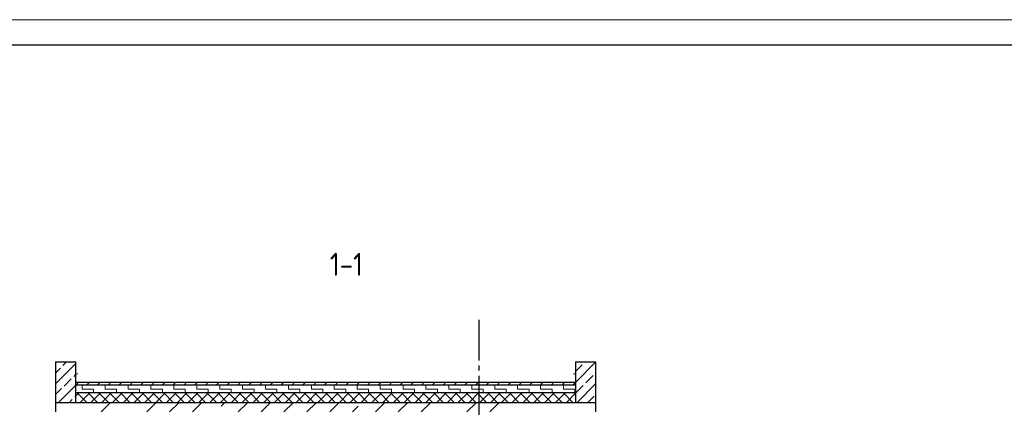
# Model space of a CAD drawing. Header units: millimetres. Extents: x 259029 to 2494469, y -731578 to -57567.
# Tile 87 of 252: x 348615 to 367947, y -578661 to -571056. Entities that reach past the tile are written whole.
import ezdxf

# ---------------------------------------------------------------- set-up
doc = ezdxf.new("R2010")
doc.units = ezdxf.units.MM
doc.linetypes.add('______5', pattern=[1100, 800, -100, 100, -100])
doc.linetypes.add('Б-1.1 оси$0$Б-1.1 Оси$0$GOST2.303 5', pattern=[24, 20, -1.5, 1, -1.5])
for name, color, linetype, lineweight in [('Standard', 7, 'Continuous', 25), ('Общий01', 7, 'Continuous', 13), ('ОСИ', 151, 'Б-1.1 оси$0$Б-1.1 Оси$0$GOST2.303 5', 9), ('Стена', 7, 'Continuous', 50), ('Стена_ бетон несущ.', 253, 'Continuous', 70), ('Текст', 41, 'Continuous', 30), ('ТОНКИЕ', 7, 'Continuous', 9)]:
    doc.layers.add(name, color=color, linetype=linetype, lineweight=lineweight)
doc.layers.add('ТОЛСТЫЕ_ОСНОВНЫЕ', color=6, linetype='Continuous')
doc.styles.add('ГОСТ', font='GOST_Common.ttf')

# ---------------------------------------------------------------- blocks, each defined once
blk = doc.blocks.new('*U28')
at = {"layer": 'ТОЛСТЫЕ_ОСНОВНЫЕ', "color": 6}
blk.add_lwpolyline([(20, 5), (886, 5), (886, 415), (20, 415)], close=True, dxfattribs=at)
at = {"layer": 'ТОНКИЕ'}
blk.add_lwpolyline([(0, 0), (891, 0), (891, 420), (0, 420)], close=True, dxfattribs=at)
blk = doc.blocks.new('угловая')
at = {"layer": 'Стена_ бетон несущ.', "linetype": 'Continuous', "lineweight": 25}
h = blk.add_hatch(dxfattribs=at)
h.set_pattern_fill('ANSI35', scale=100, style=0)
h.set_pattern_definition([(45, (-344411.9, 534350.65), (-449.0128, 449.0128), []), (45, (-343962.9, 534350.65), (-449.0128, 449.0128), [793.75, -158.75, 0, -158.75])])
h.paths.add_polyline_path([(8403, 116763), (8403, 121183), (15603, 121183), (15603, 121363), (7403, 121363), (7403, 121183), (8223, 121183), (8223, 116763)])
at = {"layer": 'Standard', "color": 7, "linetype": 'Continuous', "lineweight": 13}
for p, q in [((7237, 121627), (7237, 121713)), ((7237, 121627), (7462, 121627)), ((7462, 121563), (7462, 121627)), ((7687, 121627), (7687, 121713)), ((7687, 121627), (7912, 121627)), ((7912, 121563), (7912, 121627)), ((8137, 121627), (8137, 121713)), ((8137, 121627), (8362, 121627)), ((8362, 121563), (8362, 121627)), ((8587, 121627), (8587, 121713)), ((8587, 121627), (8812, 121627)), ((8812, 121563), (8812, 121627)), ((9037, 121627), (9037, 121713)), ((9037, 121627), (9262, 121627)), ((9262, 121563), (9262, 121627)), ((9487, 121627), (9487, 121713)), ((9487, 121627), (9712, 121627)), ((9712, 121563), (9712, 121627)), ((9937, 121627), (9937, 121713)), ((9937, 121627), (10162, 121627)), ((10162, 121563), (10162, 121627)), ((10387, 121627), (10387, 121713)), ((10387, 121627), (10612, 121627)), ((10612, 121563), (10612, 121627)), ((10837, 121627), (10837, 121713)), ((10837, 121627), (11062, 121627)), ((11062, 121563), (11062, 121627)), ((11287, 121627), (11287, 121713)), ((11287, 121627), (11512, 121627)), ((11512, 121563), (11512, 121627)), ((11737, 121627), (11737, 121713)), ((11737, 121627), (11962, 121627)), ((11962, 121563), (11962, 121627)), ((12187, 121627), (12187, 121713)), ((12187, 121627), (12412, 121627)), ((12412, 121563), (12412, 121627)), ((12637, 121627), (12637, 121713)), ((12637, 121627), (12862, 121627)), ((12862, 121563), (12862, 121627)), ((13087, 121627), (13087, 121713)), ((13087, 121627), (13312, 121627)), ((13312, 121563), (13312, 121627)), ((13537, 121627), (13537, 121713)), ((13537, 121627), (13762, 121627)), ((13762, 121563), (13762, 121627)), ((13987, 121627), (13987, 121713)), ((13987, 121627), (14212, 121627)), ((14212, 121563), (14212, 121627)), ((14437, 121627), (14437, 121713)), ((14437, 121627), (14662, 121627)), ((14662, 121563), (14662, 121627)), ((14887, 121627), (14887, 121713)), ((14887, 121627), (15112, 121627)), ((15112, 121563), (15112, 121627)), ((15337, 121627), (15337, 121713)), ((15337, 121627), (15562, 121627)), ((15562, 121563), (15562, 121627)), ((15787, 121627), (15787, 121713)), ((15787, 121627), (16012, 121627)), ((16012, 121563), (16012, 121627)), ((16237, 121627), (16237, 121713)), ((16237, 121627), (16462, 121627)), ((16462, 121563), (16462, 121627)), ((16687, 121627), (16687, 121713)), ((16687, 121627), (16912, 121627)), ((16912, 121563), (16912, 121627))]:
    blk.add_line(p, q, dxfattribs=at)
at = {"layer": 'Общий01', "color": 7, "linetype": 'Continuous', "lineweight": 25}
for p, q in [((7113, 121763), (16923, 121763)), ((7113, 121713), (16923, 121713)), ((7113, 121563), (16923, 121563))]:
    blk.add_line(p, q, dxfattribs=at)
at = {"layer": 'ОСИ', "color": 16, "linetype": '______5', "lineweight": 25}
blk.add_line((15023, 122992), (15023, 109422), dxfattribs=at)
at = {"layer": 'Стена', "color": 7, "linetype": 'Continuous', "lineweight": 13}
for p, q in [((7150, 121928), (7113, 121928)), ((16886, 121928), (16923, 121928))]:
    blk.add_line(p, q, dxfattribs=at)
at = {"layer": 'Стена', "color": 7, "linetype": 'Continuous', "lineweight": 25}
for p, q in [((6713, 121363), (6713, 121183)), ((17323, 121363), (6713, 121363)), ((17323, 121183), (17323, 121363))]:
    blk.add_line(p, q, dxfattribs=at)
at = {"layer": 'Стена_ бетон несущ.', "color": 9, "linetype": 'Continuous', "lineweight": 25}
for p, q in [((6713, 122163), (6713, 121363)), ((6713, 122163), (7113, 122163)), ((7113, 121363), (7113, 122163)), ((16923, 122163), (16923, 121363)), ((16923, 122163), (17323, 122163)), ((17323, 121363), (17323, 122163))]:
    blk.add_line(p, q, dxfattribs=at)
at = {"layer": 'Стена_ бетон несущ.', "color": 9, "linetype": 'Continuous', "lineweight": 13}
for p, q in [((6713, 122158), (6718, 122163)), ((6713, 121734), (7113, 122134)), ((6713, 121946), (6810, 122043)), ((6859, 122092), (6930, 122163)), ((16923, 121762), (17323, 122162)), ((16923, 121974), (17056, 122106)), ((17105, 122156), (17113, 122163)), ((6881, 121689), (7022, 121831)), ((7072, 121880), (7113, 121922)), ((17127, 121753), (17268, 121894)), ((17318, 121944), (17323, 121950)), ((6713, 121522), (6831, 121640)), ((6767, 121363), (7113, 121710)), ((16936, 121562), (17077, 121703)), ((16949, 121363), (17323, 121737)), ((6979, 121363), (7043, 121428)), ((7093, 121477), (7113, 121498)), ((17161, 121363), (17289, 121491))]:
    blk.add_line(p, q, dxfattribs=at)
at = {"layer": 'Стена_ бетон несущ.', "color": 7, "linetype": 'Continuous', "lineweight": 13}
for p, q in [((7117, 121713), (7167, 121763)), ((7329, 121713), (7379, 121763)), ((7541, 121713), (7591, 121763)), ((7753, 121713), (7803, 121763)), ((7965, 121713), (8015, 121763)), ((8177, 121713), (8227, 121763)), ((8389, 121713), (8439, 121763)), ((8602, 121713), (8652, 121763)), ((8814, 121713), (8864, 121763)), ((9026, 121713), (9076, 121763)), ((9238, 121713), (9288, 121763)), ((9450, 121713), (9500, 121763)), ((9662, 121713), (9712, 121763)), ((9874, 121713), (9924, 121763)), ((10087, 121713), (10137, 121763)), ((10299, 121713), (10349, 121763)), ((10511, 121713), (10561, 121763)), ((10723, 121713), (10773, 121763)), ((10935, 121713), (10985, 121763)), ((11147, 121713), (11197, 121763)), ((11359, 121713), (11409, 121763)), ((11571, 121713), (11621, 121763)), ((11784, 121713), (11834, 121763)), ((11996, 121713), (12046, 121763)), ((12208, 121713), (12258, 121763)), ((12420, 121713), (12470, 121763)), ((12632, 121713), (12682, 121763)), ((12844, 121713), (12894, 121763)), ((13056, 121713), (13106, 121763)), ((13268, 121713), (13318, 121763)), ((13481, 121713), (13531, 121763)), ((13693, 121713), (13743, 121763)), ((13905, 121713), (13955, 121763)), ((14117, 121713), (14167, 121763)), ((14329, 121713), (14379, 121763)), ((14541, 121713), (14591, 121763)), ((14753, 121713), (14803, 121763)), ((14966, 121713), (15016, 121763)), ((15178, 121713), (15228, 121763)), ((15390, 121713), (15440, 121763)), ((15602, 121713), (15652, 121763)), ((15814, 121713), (15864, 121763)), ((16026, 121713), (16076, 121763)), ((16238, 121713), (16288, 121763)), ((16450, 121713), (16500, 121763)), ((16663, 121713), (16713, 121763)), ((16875, 121713), (16923, 121762)), ((7113, 121498), (7179, 121563)), ((7334, 121363), (7134, 121563)), ((7191, 121363), (7391, 121563)), ((7546, 121363), (7346, 121563)), ((7403, 121363), (7603, 121563)), ((7758, 121363), (7558, 121563)), ((7615, 121363), (7815, 121563)), ((7970, 121363), (7770, 121563)), ((7827, 121363), (8027, 121563)), ((8182, 121363), (7982, 121563)), ((8039, 121363), (8239, 121563)), ((8395, 121363), (8195, 121563)), ((8252, 121363), (8452, 121563)), ((8607, 121363), (8407, 121563)), ((8464, 121363), (8664, 121563)), ((8819, 121363), (8619, 121563)), ((8676, 121363), (8876, 121563)), ((9031, 121363), (8831, 121563)), ((8888, 121363), (9088, 121563)), ((9243, 121363), (9043, 121563)), ((9100, 121363), (9300, 121563)), ((9455, 121363), (9255, 121563)), ((9312, 121363), (9512, 121563)), ((9667, 121363), (9467, 121563)), ((9524, 121363), (9724, 121563)), ((9880, 121363), (9680, 121563)), ((9737, 121363), (9937, 121563)), ((10092, 121363), (9892, 121563)), ((9949, 121363), (10149, 121563)), ((10304, 121363), (10104, 121563)), ((10161, 121363), (10361, 121563)), ((10516, 121363), (10316, 121563)), ((10373, 121363), (10573, 121563)), ((10728, 121363), (10528, 121563)), ((10585, 121363), (10785, 121563)), ((10940, 121363), (10740, 121563)), ((10797, 121363), (10997, 121563)), ((11152, 121363), (10952, 121563)), ((11009, 121363), (11209, 121563)), ((11364, 121363), (11164, 121563)), ((11221, 121363), (11421, 121563)), ((11577, 121363), (11377, 121563)), ((11434, 121363), (11634, 121563)), ((11789, 121363), (11589, 121563)), ((11646, 121363), (11846, 121563)), ((12001, 121363), (11801, 121563)), ((11858, 121363), (12058, 121563)), ((12213, 121363), (12013, 121563)), ((12070, 121363), (12270, 121563)), ((12425, 121363), (12225, 121563)), ((12282, 121363), (12482, 121563)), ((12637, 121363), (12437, 121563)), ((12494, 121363), (12694, 121563)), ((12849, 121363), (12649, 121563)), ((12706, 121363), (12906, 121563)), ((13062, 121363), (12862, 121563)), ((12918, 121363), (13118, 121563)), ((13274, 121363), (13074, 121563)), ((13131, 121363), (13331, 121563)), ((13486, 121363), (13286, 121563)), ((13343, 121363), (13543, 121563)), ((13698, 121363), (13498, 121563)), ((13555, 121363), (13755, 121563)), ((13910, 121363), (13710, 121563)), ((13767, 121363), (13967, 121563)), ((14122, 121363), (13922, 121563)), ((13979, 121363), (14179, 121563)), ((14334, 121363), (14134, 121563)), ((14191, 121363), (14391, 121563)), ((14546, 121363), (14346, 121563)), ((14403, 121363), (14603, 121563)), ((14759, 121363), (14559, 121563)), ((14616, 121363), (14816, 121563)), ((14971, 121363), (14771, 121563)), ((14828, 121363), (15028, 121563)), ((15183, 121363), (14983, 121563)), ((15040, 121363), (15240, 121563)), ((15395, 121363), (15195, 121563)), ((15252, 121363), (15452, 121563)), ((15607, 121363), (15407, 121563)), ((15464, 121363), (15664, 121563)), ((15819, 121363), (15619, 121563)), ((15676, 121363), (15876, 121563)), ((16031, 121363), (15831, 121563)), ((15888, 121363), (16088, 121563)), ((16244, 121363), (16044, 121563)), ((16100, 121363), (16300, 121563)), ((16456, 121363), (16256, 121563)), ((16313, 121363), (16513, 121563)), ((16668, 121363), (16468, 121563)), ((16525, 121363), (16725, 121563)), ((16880, 121363), (16680, 121563)), ((16737, 121363), (16923, 121550)), ((16923, 121532), (16892, 121563)), ((7122, 121363), (7113, 121372))]:
    blk.add_line(p, q, dxfattribs=at)
at = {"layer": 'Текст', "ltscale": 6, "insert": (12425, 124304), "char_height": 450, "width": 9466.58, "attachment_point": 2, "style": 'ГОСТ'}
blk.add_mtext('{\\W0.9;1-1}', dxfattribs=at)

msp = doc.modelspace()

# ---------------------------------------------------------------- block references
at = {"xscale": 100, "yscale": 100, "zscale": 100}
msp.add_blockref('*U28', (316337.4, -613056), dxfattribs=at)
msp.add_blockref('угловая', (342604.9, -699934))

doc.saveas('drawing.dxf')
